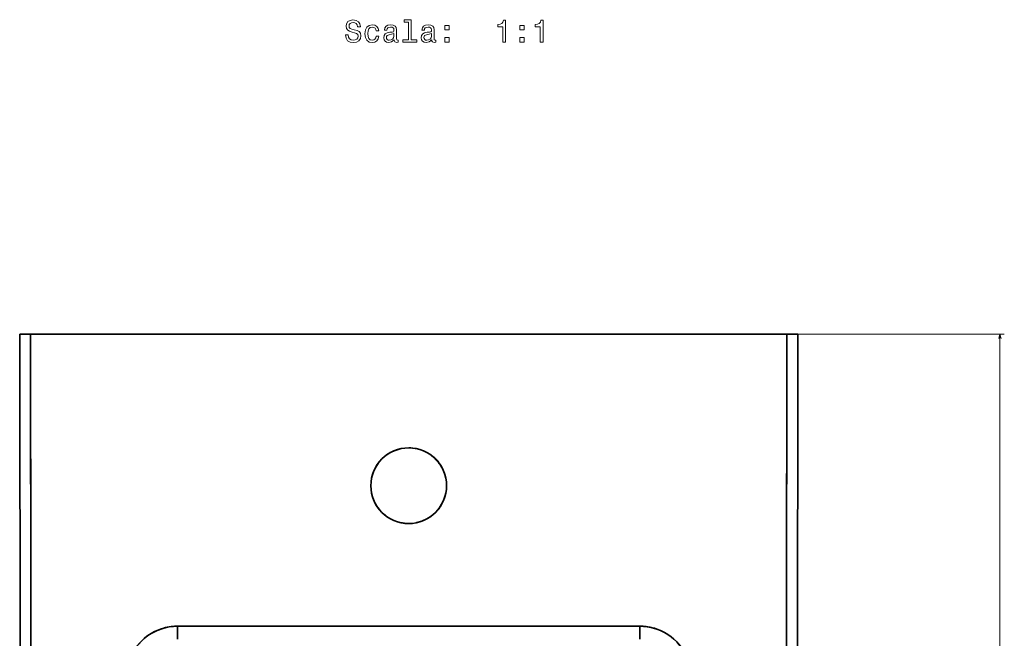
# Model space of a CAD drawing. Extents: x 415 to 1818, y -11 to 1702.
# Tile 4 of 6: x 415 to 870, y 560 to 846. Entities that reach past the tile are written whole.
import ezdxf

# ---------------------------------------------------------------- set-up
doc = ezdxf.new("R2010")
doc.units = 0

msp = doc.modelspace()

# ---------------------------------------------------------------- linework, layer by layer
at = {"color": 7, "lineweight": 35, "ltscale": 0.010777}
for p, q in [((415.1, 700.51), (414.67, 700.51)), ((773.9, 700.51), (774.33, 700.51))]:
    msp.add_line(p, q, dxfattribs=at)
at = {"color": 7, "lineweight": 35, "ltscale": 0.124979}
msp.add_line((419.67, 700.51), (414.67, 700.51), dxfattribs=at)
at = {"color": 7, "lineweight": 35}
for p, q in [((484.58, 700.51), (415.1, 700.51)), ((594.5, 700.51), (419.67, 700.51)), ((594.5, 700.51), (419.67, 700.51)), ((509.5, 700.51), (679.5, 700.51)), ((594.5, 700.51), (514.5, 700.51)), ((519.53, 700.51), (594.5, 700.51)), ((669.47, 700.51), (594.5, 700.51)), ((594.5, 700.51), (674.5, 700.51)), ((769.33, 700.51), (594.5, 700.51)), ((769.33, 700.51), (594.5, 700.51)), ((704.42, 700.51), (773.9, 700.51)), ((594.5, 565.55), (487.67, 565.55)), ((487.67, 565.55), (594.5, 565.55)), ((701.33, 565.55), (594.5, 565.55)), ((594.5, 565.55), (701.33, 565.55))]:
    msp.add_line(p, q, dxfattribs=at)
at = {"color": 7, "lineweight": 35, "ltscale": 0.375061}
msp.add_line((484.6, 700.51), (499.6, 700.51), dxfattribs=at)
at = {"color": 7, "lineweight": 35, "ltscale": 0.062073}
for p, q in [((499.6, 700.51), (502.08, 700.51)), ((686.92, 700.51), (689.4, 700.51))]:
    msp.add_line(p, q, dxfattribs=at)
at = {"color": 7, "lineweight": 35, "ltscale": 0.069524}
msp.add_line((502.08, 700.51), (504.86, 700.51), dxfattribs=at)
at = {"color": 7, "lineweight": 35, "ltscale": 0.115878}
for p, q in [((504.86, 700.51), (509.5, 700.51)), ((679.5, 700.51), (684.14, 700.51))]:
    msp.add_line(p, q, dxfattribs=at)
at = {"color": 7, "lineweight": 35, "ltscale": 0.12495}
for p, q in [((519.53, 700.51), (514.53, 700.51)), ((669.47, 700.51), (674.47, 700.51))]:
    msp.add_line(p, q, dxfattribs=at)
at = {"color": 7, "lineweight": 35, "ltscale": 0.069527}
msp.add_line((684.14, 700.51), (686.92, 700.51), dxfattribs=at)
at = {"color": 7, "lineweight": 35, "ltscale": 0.375049}
msp.add_line((689.4, 700.51), (704.4, 700.51), dxfattribs=at)
at = {"color": 7, "lineweight": 35, "ltscale": 0.12498}
msp.add_line((774.33, 700.51), (769.33, 700.51), dxfattribs=at)
at = {"color": 8, "lineweight": 13}
for p, q in [((771.33, 700.51), (869.84, 700.51)), ((867.84, 700.51), (867.84, 140.69))]:
    msp.add_line(p, q, dxfattribs=at)
at = {"color": 7, "lineweight": 35, "ltscale": 0.147733}
for p, q in [((487.67, 559.64), (487.67, 565.55)), ((487.67, 565.55), (487.67, 559.64)), ((701.33, 565.55), (701.33, 559.64)), ((701.33, 565.55), (701.33, 559.64))]:
    msp.add_line(p, q, dxfattribs=at)
at = {"color": 7, "lineweight": 13}
for points in [[(566.56, 838.84), (565.25, 838.84), (565.54, 837.31), (566.26, 836.19), (567.37, 835.51), (568.87, 835.27), (570.35, 835.5), (571.46, 836.13), (572.17, 837.12), (572.43, 838.44), (572.21, 839.62), (571.6, 840.38), (570.62, 840.89), (569.31, 841.26), (568.19, 841.53), (567.45, 841.85), (567.04, 842.31), (566.91, 843.03), (567.04, 843.68), (567.41, 844.17), (567.99, 844.5), (568.78, 844.62), (569.59, 844.47), (570.22, 844.08), (570.64, 843.44), (570.84, 842.56), (572.15, 842.56), (572.15, 842.59), (571.92, 843.94), (571.24, 844.95), (570.18, 845.58), (568.74, 845.8), (567.44, 845.58), (566.43, 844.98), (565.78, 844.04), (565.55, 842.83), (565.74, 841.75), (566.29, 841.02), (567.15, 840.53), (568.33, 840.15), (569.5, 839.82), (570.38, 839.5), (570.91, 839.04), (571.1, 838.29), (570.93, 837.53), (570.48, 836.95), (569.8, 836.59), (568.92, 836.48), (567.94, 836.64), (567.19, 837.1), (566.72, 837.85)], [(579.46, 840.71), (580.71, 840.71), (580.45, 841.87), (579.83, 842.77), (578.87, 843.34), (577.61, 843.55), (576.23, 843.26), (575.18, 842.46), (574.51, 841.15), (574.28, 839.39), (574.5, 837.64), (575.15, 836.35), (576.17, 835.54), (577.57, 835.27), (578.81, 835.48), (579.77, 836.09), (580.44, 837.04), (580.72, 838.31), (579.51, 838.31), (579.3, 837.5), (578.89, 836.89), (578.32, 836.52), (577.61, 836.4), (576.73, 836.59), (576.1, 837.17), (575.71, 838.1), (575.58, 839.43), (575.71, 840.73), (576.11, 841.66), (576.76, 842.24), (577.61, 842.44), (578.36, 842.31), (578.92, 841.98), (579.3, 841.43)], [(587.8, 836.55), (587.8, 836.51), (587.87, 836.02), (588.09, 835.67), (589, 835.4), (589.7, 835.51), (589.7, 836.49), (589.4, 836.45), (589, 836.64), (588.92, 837.21), (588.92, 841.22), (588.75, 842.24), (588.25, 842.96), (587.37, 843.39), (586.13, 843.55), (584.92, 843.38), (584.02, 842.89), (583.46, 842.12), (583.28, 841.12), (583.28, 841.03), (584.41, 841.03), (584.51, 841.64), (584.83, 842.07), (585.35, 842.33), (586.09, 842.43), (586.79, 842.36), (587.3, 842.14), (587.6, 841.76), (587.7, 841.25), (587.64, 840.64), (587.41, 840.34), (586.83, 840.19), (585.75, 840.08), (584.51, 839.82), (583.64, 839.36), (583.12, 838.64), (582.96, 837.57), (583.1, 836.62), (583.55, 835.91), (584.27, 835.47), (585.26, 835.31), (586.6, 835.61)], [(594.4, 844.82), (594.4, 836.61), (591.79, 836.61), (591.79, 835.54), (598.26, 835.54), (598.26, 836.61), (595.67, 836.61), (595.67, 845.89), (592.41, 845.89), (592.41, 844.82)], [(605.15, 836.55), (605.15, 836.51), (605.22, 836.02), (605.44, 835.67), (606.34, 835.4), (607.05, 835.51), (607.05, 836.49), (606.75, 836.45), (606.34, 836.64), (606.27, 837.21), (606.27, 841.22), (606.1, 842.24), (605.6, 842.96), (604.72, 843.39), (603.48, 843.55), (602.27, 843.38), (601.37, 842.89), (600.81, 842.12), (600.62, 841.12), (600.62, 841.03), (601.76, 841.03), (601.86, 841.64), (602.18, 842.07), (602.7, 842.33), (603.43, 842.43), (604.14, 842.36), (604.64, 842.14), (604.95, 841.76), (605.05, 841.25), (604.99, 840.64), (604.76, 840.34), (604.18, 840.19), (603.1, 840.08), (601.86, 839.82), (600.98, 839.36), (600.47, 838.64), (600.31, 837.57), (600.45, 836.62), (600.9, 835.91), (601.62, 835.47), (602.61, 835.31), (603.95, 835.61)], [(611.21, 841.13), (613.2, 841.13), (613.2, 843.28), (611.21, 843.28)], [(637.97, 835.54), (639.28, 835.54), (639.28, 845.61), (638.3, 845.61), (638.04, 844.73), (637.53, 844.14), (636.73, 843.8), (635.64, 843.68), (635.64, 842.66), (637.97, 842.66)], [(645.91, 841.13), (647.9, 841.13), (647.9, 843.28), (645.91, 843.28)], [(655.32, 835.54), (656.63, 835.54), (656.63, 845.61), (655.65, 845.61), (655.39, 844.73), (654.87, 844.14), (654.08, 843.8), (652.99, 843.68), (652.99, 842.66), (655.32, 842.66)], [(587.66, 838.25), (587.48, 837.5), (587.02, 836.92), (586.33, 836.55), (585.48, 836.42), (584.93, 836.49), (584.54, 836.72), (584.3, 837.12), (584.23, 837.69), (584.28, 838.19), (584.51, 838.55), (585.44, 838.95), (586.6, 839.13), (587.66, 839.47)], [(605, 838.25), (604.83, 837.5), (604.37, 836.92), (603.68, 836.55), (602.83, 836.42), (602.28, 836.49), (601.89, 836.72), (601.65, 837.12), (601.57, 837.69), (601.63, 838.19), (601.86, 838.55), (602.79, 838.95), (603.95, 839.13), (605, 839.47)], [(611.21, 835.54), (613.2, 835.54), (613.2, 837.69), (611.21, 837.69)], [(645.91, 835.54), (647.9, 835.54), (647.9, 837.69), (645.91, 837.69)]]:
    msp.add_lwpolyline(points, close=True, dxfattribs=at)
at = {"color": 7, "lineweight": 35}
for points in [[(414.67, 700.51), (414.84, 538.6), (414.9, 485.32), (414.91, 441.89)], [(419.91, 441.89), (419.9, 482.98), (419.82, 561.51), (419.67, 700.51)], [(419.67, 700.51), (419.79, 585.58), (419.89, 492.96), (419.91, 441.89)], [(769.09, 441.89), (769.1, 482.98), (769.18, 561.51), (769.33, 700.51)], [(769.09, 441.89), (769.1, 485.75), (769.19, 571.86), (769.33, 700.51)], [(774.33, 700.51), (774.16, 538.6), (774.1, 485.32), (774.09, 441.89)], [(464.03, 541.89), (464.09, 543.59), (464.27, 545.29), (464.57, 546.97), (464.99, 548.63), (465.53, 550.25), (466.18, 551.83), (466.95, 553.36), (467.86, 554.88), (468.88, 556.33), (470.01, 557.7), (471.24, 558.98), (472.57, 560.16), (473.98, 561.24), (475.47, 562.21), (477.04, 563.07), (478.66, 563.8), (480.34, 564.41), (482.06, 564.89), (483.8, 565.24), (485.73, 565.47), (487.67, 565.55)], [(464.03, 541.89), (464.1, 543.75), (464.32, 545.61), (464.68, 547.44), (465.18, 549.25), (465.82, 551.01), (466.61, 552.71), (467.5, 554.32), (468.53, 555.86), (469.67, 557.31), (470.92, 558.67), (472.28, 559.92), (473.73, 561.06), (475.14, 562.01), (476.62, 562.85), (478.16, 563.59), (479.74, 564.21), (481.36, 564.71), (483.01, 565.1), (484.69, 565.37), (486.18, 565.51), (487.67, 565.55)], [(701.33, 565.55), (703.03, 565.49), (704.73, 565.31), (706.41, 565.01), (708.06, 564.59), (709.68, 564.06), (711.26, 563.4), (712.78, 562.64), (714.31, 561.73), (715.76, 560.7), (717.12, 559.57), (718.4, 558.34), (719.58, 557.01), (720.66, 555.6), (721.63, 554.1), (722.48, 552.54), (723.22, 550.91), (723.82, 549.23), (724.31, 547.51), (724.66, 545.76), (724.89, 543.83), (724.97, 541.89)], [(724.97, 541.89), (724.9, 543.75), (724.68, 545.61), (724.32, 547.44), (723.82, 549.25), (723.18, 551.01), (722.39, 552.71), (721.5, 554.32), (720.47, 555.86), (719.33, 557.31), (718.08, 558.67), (716.72, 559.92), (715.27, 561.06), (713.86, 562.01), (712.38, 562.85), (710.84, 563.59), (709.26, 564.21), (707.64, 564.71), (705.99, 565.1), (704.31, 565.37), (702.82, 565.51), (701.33, 565.55)]]:
    msp.add_lwpolyline(points, dxfattribs=at)
at = {"color": 8, "lineweight": 13}
msp.add_lwpolyline([(868.35, 698.58), (867.84, 700.51), (867.32, 698.58)], dxfattribs=at)
at = {"color": 7, "lineweight": 35}
for centre, radius, start, end in [((416.68, 3175.21), 2474.69, 269.95344, 270.06918), ((772.32, 3175.21), 2474.69, 269.93082, 270.04656), ((594.5, 630.51), 17.5, 90, 270), ((594.5, 630.51), 17.5, 90, 270), ((594.5, 630.51), 17.5, 90.0001, 269.9999), ((594.5, 630.51), 17.5, 103.0256, 166.4849), ((594.5, 630.51), 17.5, 270, 90), ((594.5, 630.51), 17.5, 270, 90), ((594.5, 630.51), 17.5, 270.0001, 89.9999), ((594.49, 630.45), 17.56, 77.2169, 89.9246), ((594.48, 630.5), 17.52, 19.913, 52.0727), ((594.52, 630.53), 17.52, 199.9774, 232.1329), ((594.5, 630.52), 17.5, 282.2269, 346.7148), ((594.51, 630.58), 17.56, 257.101, 269.9785)]:
    msp.add_arc(centre, radius, start, end, dxfattribs=at)

doc.saveas('drawing.dxf')
